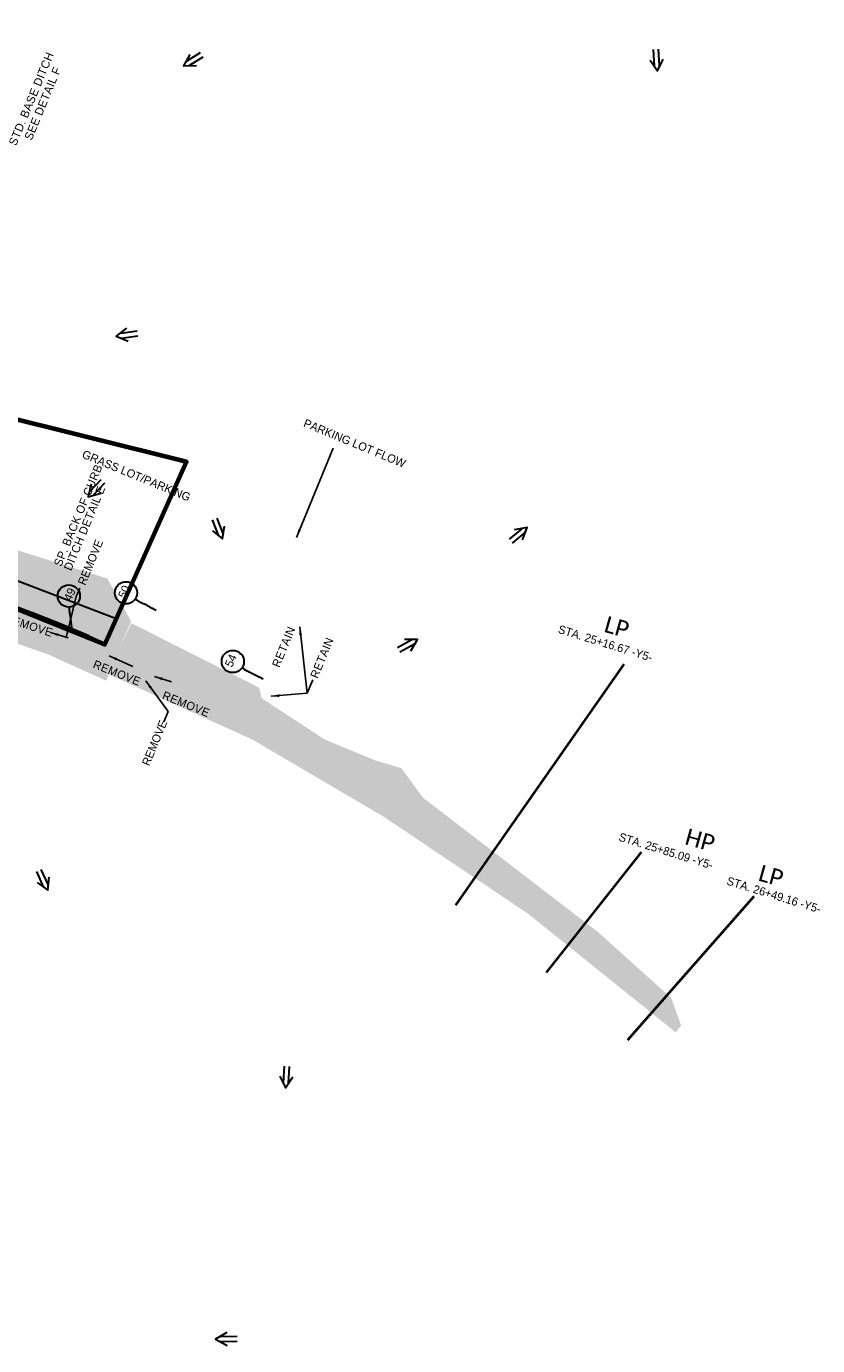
# Model space of a CAD drawing. Extents: x 1160061 to 2574774, y 200346 to 1150371.
# Tile 113 of 123: x 2483595 to 2484075, y 368558 to 369357. Entities that reach past the tile are written whole.
import ezdxf
from ezdxf.enums import TextEntityAlignment as Align

# ---------------------------------------------------------------- set-up
doc = ezdxf.new("R2010")
doc.units = 0
doc.header["$MEASUREMENT"] = 0
for name, color, linetype, lineweight in [('Exist Plan Preparation Drainage Arrows Symbol CELL', 5, 'Continuous', 30), ('Exist Plan Preparation Drainage Notes Label', 31, 'Continuous', 30), ('Exist Plan Preparation Watershed Blue', 5, 'Continuous', 30), ('Prop Drainage Structure Junction Box Convert From Drop Inlet Label', 9, 'Continuous', 30), ('Prop Drainage Structure Pipe Removal Label', 9, 'Continuous', 30), ('Prop Earthen Structure Ditch Flow Line', 6, 'Rdy Ditch Special Prp', 30), ('Prop Vertical Profile Ditch Grade Median Label', 5, 'Continuous', 40)]:
    doc.layers.add(name, color=color, linetype=linetype, lineweight=lineweight)
doc.layers.add('Scratch_Level_6', color=30, linetype='Continuous', lineweight=0, plot=False)
doc.styles.add('Style-Calibri', font='CALIBRI.TTF')
doc.styles.add('Style-GEOMETRICFUTURA_211_M_L', font='GEOMETRICFUTURA_211_M_L.shx')
doc.linetypes.add('Rdy Ditch Special Prp', pattern='A,0.55,-0.2,[22,dgnlstyle-RdylsE.shx,S=0.001111,R=0,X=0,Y=0],-0.2,0.55', length=1.5)
doc.dimstyles.new('erosion_control', dxfattribs={"dimtxt": 4.99999, "dimasz": 9.99998, "dimexe": 2.499995, "dimexo": 2.499995, "dimgap": 2.499995, "dimtad": 0, "dimtih": 1, "dimtoh": 1, "dimzin": 3, "dimdsep": 46, "dimtxsty": 'Style-GEOMETRICFUTURA_211_M_L', "dimcen": 0.09, "dimaunit": 1, "dimadec": 4, "dimazin": 3, "dimtfac": 1, "dimtofl": 0, "dimtmove": 0, "dimatfit": 1, "dimfxl": 1, "dimtzin": 3, "dimlwd": 106, "dimarcsym": 0})

# ---------------------------------------------------------------- blocks, each defined once
blk = doc.blocks.new('*U90')
at = {"layer": 'Exist Plan Preparation Drainage Notes Label'}
blk.add_circle((-2.02, 0), 1.99, dxfattribs=at)
blk.add_open_spline([(-0.14, -0.66), (0.52, -0.97), (1.25, -1), (1.95, -1.17), (2.64, -1.34), (3.31, -1.55), (4.01, -1.67)], degree=3, knots=[0, 0, 0, 0, 0.5025, 0.5025, 0.5025, 1, 1, 1, 1], dxfattribs=at)
blk.add_solid([(4.01, -1.67), (3.19, -1.21), (3.12, -1.72), (3.52, -1.56)], dxfattribs=at)
blk = doc.blocks.new('*U375')
at = {"layer": 'Exist Plan Preparation Drainage Notes Label'}
blk.add_circle((-2.02, 0), 1.99, dxfattribs=at)
blk.add_open_spline([(-0.14, -0.66), (0.5, -0.96), (1.25, -1), (1.95, -1.17), (2.64, -1.34), (3.31, -1.55), (4.01, -1.67)], degree=3, knots=[0, 0, 0, 0, 0.5025, 0.5025, 0.5025, 1, 1, 1, 1], dxfattribs=at)
blk.add_solid([(4.01, -1.67), (3.19, -1.21), (3.12, -1.72), (3.52, -1.56)], dxfattribs=at)
blk = doc.blocks.new('EXIST PLAN PREPARATION DRAINAGE ARROWS SYMBOL_164')
at = {"layer": 'Exist Plan Preparation Drainage Arrows Symbol CELL'}
for p, q in [((-3.867991, 1.499997), (6.131989, 1.499997)), ((-3.867991, -1.499997), (6.131989, -1.499997))]:
    blk.add_line(p, q, dxfattribs=at)
at = {"layer": 'Exist Plan Preparation Drainage Arrows Symbol CELL', "flags": 128}
blk.add_lwpolyline([(0, 3.965233), (-6.867985, 0), (0, -3.965233)], dxfattribs=at)
blk = doc.blocks.new('EXIST PLAN PREPARATION DRAINAGE ARROWS SYMBOL_196')
at = {"layer": 'Exist Plan Preparation Drainage Arrows Symbol CELL'}
for p, q in [((-3.867991, 1.499997), (6.131989, 1.499997)), ((-3.867991, -1.499997), (6.131989, -1.499997))]:
    blk.add_line(p, q, dxfattribs=at)
at = {"layer": 'Exist Plan Preparation Drainage Arrows Symbol CELL', "flags": 128}
blk.add_lwpolyline([(0, 3.965233), (-6.867985, 0), (0, -3.965233)], dxfattribs=at)
blk = doc.blocks.new('EXIST PLAN PREPARATION DRAINAGE ARROWS SYMBOL_197')
at = {"layer": 'Exist Plan Preparation Drainage Arrows Symbol CELL'}
for p, q in [((-3.867991, 1.499997), (6.131989, 1.499997)), ((-3.867991, -1.499997), (6.131989, -1.499997))]:
    blk.add_line(p, q, dxfattribs=at)
at = {"layer": 'Exist Plan Preparation Drainage Arrows Symbol CELL', "flags": 128}
blk.add_lwpolyline([(0, 3.965233), (-6.867985, 0), (0, -3.965233)], dxfattribs=at)
blk = doc.blocks.new('EXIST PLAN PREPARATION DRAINAGE ARROWS SYMBOL_198')
at = {"layer": 'Exist Plan Preparation Drainage Arrows Symbol CELL'}
for p, q in [((-3.867991, 1.499997), (6.131989, 1.499997)), ((-3.867991, -1.499997), (6.131989, -1.499997))]:
    blk.add_line(p, q, dxfattribs=at)
at = {"layer": 'Exist Plan Preparation Drainage Arrows Symbol CELL', "flags": 128}
blk.add_lwpolyline([(0, 3.965233), (-6.867985, 0), (0, -3.965233)], dxfattribs=at)
blk = doc.blocks.new('EXIST PLAN PREPARATION DRAINAGE ARROWS SYMBOL_199')
at = {"layer": 'Exist Plan Preparation Drainage Arrows Symbol CELL'}
for p, q in [((-3.867991, 1.499997), (6.131989, 1.499997)), ((-3.867991, -1.499997), (6.131989, -1.499997))]:
    blk.add_line(p, q, dxfattribs=at)
at = {"layer": 'Exist Plan Preparation Drainage Arrows Symbol CELL', "flags": 128}
blk.add_lwpolyline([(0, 3.965233), (-6.867985, 0), (0, -3.965233)], dxfattribs=at)
blk = doc.blocks.new('EXIST PLAN PREPARATION DRAINAGE ARROWS SYMBOL_200')
at = {"layer": 'Exist Plan Preparation Drainage Arrows Symbol CELL'}
for p, q in [((-3.867991, 1.499997), (6.131989, 1.499997)), ((-3.867991, -1.499997), (6.131989, -1.499997))]:
    blk.add_line(p, q, dxfattribs=at)
at = {"layer": 'Exist Plan Preparation Drainage Arrows Symbol CELL', "flags": 128}
blk.add_lwpolyline([(0, 3.965233), (-6.867985, 0), (0, -3.965233)], dxfattribs=at)
blk = doc.blocks.new('EXIST PLAN PREPARATION DRAINAGE ARROWS SYMBOL_243')
at = {"layer": 'Exist Plan Preparation Drainage Arrows Symbol CELL'}
for p, q in [((-3.867991, 1.499997), (6.131989, 1.499997)), ((-3.867991, -1.499997), (6.131989, -1.499997))]:
    blk.add_line(p, q, dxfattribs=at)
at = {"layer": 'Exist Plan Preparation Drainage Arrows Symbol CELL', "flags": 128}
blk.add_lwpolyline([(0, 3.965233), (-6.867985, 0), (0, -3.965233)], dxfattribs=at)
blk = doc.blocks.new('EXIST PLAN PREPARATION DRAINAGE ARROWS SYMBOL_244')
at = {"layer": 'Exist Plan Preparation Drainage Arrows Symbol CELL'}
for p, q in [((-3.867991, 1.499997), (6.131989, 1.499997)), ((-3.867991, -1.499997), (6.131989, -1.499997))]:
    blk.add_line(p, q, dxfattribs=at)
at = {"layer": 'Exist Plan Preparation Drainage Arrows Symbol CELL', "flags": 128}
blk.add_lwpolyline([(0, 3.965233), (-6.867985, 0), (0, -3.965233)], dxfattribs=at)
blk = doc.blocks.new('EXIST PLAN PREPARATION DRAINAGE ARROWS SYMBOL_245')
at = {"layer": 'Exist Plan Preparation Drainage Arrows Symbol CELL'}
for p, q in [((-3.867991, 1.499997), (6.131989, 1.499997)), ((-3.867991, -1.499997), (6.131989, -1.499997))]:
    blk.add_line(p, q, dxfattribs=at)
at = {"layer": 'Exist Plan Preparation Drainage Arrows Symbol CELL', "flags": 128}
blk.add_lwpolyline([(0, 3.965233), (-6.867985, 0), (0, -3.965233)], dxfattribs=at)
blk = doc.blocks.new('EXIST PLAN PREPARATION DRAINAGE ARROWS SYMBOL_246')
at = {"layer": 'Exist Plan Preparation Drainage Arrows Symbol CELL'}
for p, q in [((-3.867991, 1.499997), (6.131989, 1.499997)), ((-3.867991, -1.499997), (6.131989, -1.499997))]:
    blk.add_line(p, q, dxfattribs=at)
at = {"layer": 'Exist Plan Preparation Drainage Arrows Symbol CELL', "flags": 128}
blk.add_lwpolyline([(0, 3.965233), (-6.867985, 0), (0, -3.965233)], dxfattribs=at)
blk = doc.blocks.new('*U839')
at = {"layer": 'Exist Plan Preparation Drainage Notes Label'}
blk.add_circle((-2.02, 0), 1.99, dxfattribs=at)
blk.add_open_spline([(-0.14, -0.66), (0.52, -0.97), (1.25, -1), (1.95, -1.17), (2.64, -1.34), (3.31, -1.55), (4.01, -1.67)], degree=3, knots=[0, 0, 0, 0, 0.5025, 0.5025, 0.5025, 1, 1, 1, 1], dxfattribs=at)
blk.add_solid([(4.01, -1.67), (3.19, -1.21), (3.12, -1.72), (3.52, -1.56)], dxfattribs=at)

msp = doc.modelspace()

# ---------------------------------------------------------------- hatches: boundary and pattern name
at = {"layer": 'Scratch_Level_6'}
for points in [[(2483643.69, 368960.94), (2483608.79, 368976.78), (2483546.81, 368998.68), (2483456.37, 369030.63), (2483435.1, 369037.59), (2483430.6, 369060.92), (2483416.91, 369083.65), (2483415.13, 369104.47), (2483431.42, 369146.07), (2483459.18, 369207.74), (2483507.22, 369331.01), (2483533.48, 369420.19), (2483543.32, 369458.7), (2483557.39, 369642.26), (2483560.61, 369684.33), (2483595.35, 369649.31), (2483595.29, 369589.28), (2483572.45, 369371.96), (2483569.75, 369151.67), (2483554.17, 369051.21), (2483567.61, 369046.99), (2483644.45, 369022.89), (2483658.83, 368996.96)], [(2483988.81, 368747.92), (2483973.89, 368759.9), (2483899.27, 368819.84), (2483812.11, 368878.4), (2483732.3, 368925.31), (2483644.77, 368965.04), (2483658.98, 368995.84), (2483736.48, 368956.69), (2483737.98, 368950.32), (2483775.92, 368925.48), (2483807.19, 368912.52), (2483822.58, 368908.02), (2483835.78, 368890.02), (2483855.3, 368875.04), (2483942.11, 368808.39), (2483986.05, 368768.81), (2483992.16, 368752.1)]]:
    msp.add_hatch(color=256, dxfattribs=at).paths.add_polyline_path(points)

# ---------------------------------------------------------------- linework, layer by layer
at = {"layer": 'Exist Plan Preparation Watershed Blue', "color": 5, "linetype": 'Continuous', "lineweight": 70, "flags": 128}
msp.add_lwpolyline([(2483642.93, 368982.95), (2483692.38, 369093.51), (2483574.67, 369122.95), (2483549.88, 369019.49), (2483555.94, 369017.2), (2483567.24, 369013.16), (2483581.48, 369007.93), (2483597.97, 369001.64), (2483614.37, 368995.16), (2483632.75, 368987.58), (2483642.93, 368982.95)], close=True, dxfattribs=at)
msp.add_lwpolyline([(2483550.07, 369020.17), (2483642.93, 368982.95), (2483692.38, 369093.51), (2483574.67, 369122.95)], dxfattribs=at)
at = {"layer": 'Prop Earthen Structure Ditch Flow Line', "ltscale": 50}
msp.add_line((2483649.78, 368998.51), (2483556.54, 369034.02), dxfattribs=at)
at = {"layer": 'Prop Vertical Profile Ditch Grade Median Label'}
for p, q in [((2483957.34, 368971.07), (2483855.42, 368825)), ((2483967.84, 368857.17), (2483910.36, 368784.24)), ((2484036.22, 368830.27), (2483959.58, 368743.23))]:
    msp.add_line(p, q, dxfattribs=at)

# ---------------------------------------------------------------- block references
at = {"layer": 'Exist Plan Preparation Drainage Arrows Symbol CELL'}
for name, p, rotation in [('EXIST PLAN PREPARATION DRAINAGE ARROWS SYMBOL_196', (2483977.28, 369337.31), 94.163873), ('EXIST PLAN PREPARATION DRAINAGE ARROWS SYMBOL_197', (2483696.48, 369337.04), 31.282586), ('EXIST PLAN PREPARATION DRAINAGE ARROWS SYMBOL_200', (2483656.58, 369170.61), 7.931025), ('EXIST PLAN PREPARATION DRAINAGE ARROWS SYMBOL_245', (2483637.53, 369077.35), 46.67547), ('EXIST PLAN PREPARATION DRAINAGE ARROWS SYMBOL_246', (2483711.8, 369053.24), 111.219652), ('EXIST PLAN PREPARATION DRAINAGE ARROWS SYMBOL_244', (2483893.53, 369049.42), 219.525761), ('EXIST PLAN PREPARATION DRAINAGE ARROWS SYMBOL_243', (2483826.34, 368982.56), 208.829743), ('EXIST PLAN PREPARATION DRAINAGE ARROWS SYMBOL_198', (2483605.56, 368840.31), 114.201549), ('EXIST PLAN PREPARATION DRAINAGE ARROWS SYMBOL_199', (2483752.88, 368721.16), 86.543295), ('EXIST PLAN PREPARATION DRAINAGE ARROWS SYMBOL_164', (2483716.88, 368562.17), 0.878378)]:
    msp.add_blockref(name, p, dxfattribs=dict(at, rotation=rotation))
at = {"layer": 'Exist Plan Preparation Drainage Notes Label', "xscale": 3.375, "yscale": 3.375, "zscale": 3.375}
for name, p, rotation in [('*U375', (2483623.49, 369005.96), 290.779207), ('*U90', (2483662.32, 369012.51), 345.527801), ('*U839', (2483727.05, 368970.89), 345.527801)]:
    msp.add_blockref(name, p, dxfattribs=dict(at, rotation=rotation))

# ---------------------------------------------------------------- texts
at = {"layer": 'Exist Plan Preparation Drainage Notes Label', "style": 'Style-GEOMETRICFUTURA_211_M_L'}
for s, p in [('PARKING LOT FLOW', (2483764.7, 369119.76)), ('GRASS LOT/PARKING', (2483630.53, 369100.91))]:
    msp.add_text(s, height=5, rotation=337.56306, dxfattribs=at).set_placement(p, align=Align.TOP_LEFT)
for s, p in [('49', (2483621.61, 369013.26)), ('50', (2483654.54, 369014.86)), ('54', (2483719.23, 368973.15))]:
    msp.add_text(s, height=5.062, rotation=65.86306, dxfattribs=at).set_placement(p, align=Align.MIDDLE_CENTER)
at = {"layer": 'Prop Drainage Structure Junction Box Convert From Drop Inlet Label', "style": 'Style-GEOMETRICFUTURA_211_M_L'}
msp.add_text('REMOVE', height=5, rotation=67.56306, dxfattribs=at).set_placement((2483673.01, 368923.29), align=Align.MIDDLE_CENTER)
at = {"layer": 'Prop Drainage Structure Pipe Removal Label', "char_height": 5, "line_spacing_factor": 0.6, "style": 'Style-GEOMETRICFUTURA_211_M_L'}
for s, insert, attachment_point, rotation in [('REMOVE', (2483628.68, 369019.32), 4, 67.55948), ('\\T1.044;REMOVE', (2483581.69, 368996.84), 7, 341.77606), ('\\T1.060;RETAIN', (2483744.02, 368970.48), 1, 67.56308), ('\\T1.060;RETAIN', (2483767.19, 368963.84), 1, 67.56308), ('\\T1.044;REMOVE', (2483635.25, 368968.92), 7, 338.22825), ('\\T1.044;REMOVE', (2483677.19, 368950.13), 7, 337.77325)]:
    msp.add_mtext(s, dxfattribs=dict(at, insert=insert, attachment_point=attachment_point, rotation=rotation))
at = {"layer": 'Prop Earthen Structure Ditch Flow Line', "linetype": 'Rdy Ditch Special Prp', "insert": (2483601.83, 369312.18), "char_height": 5, "attachment_point": 5, "rotation": 67.56308, "line_spacing_factor": 0.900001, "style": 'Style-GEOMETRICFUTURA_211_M_L'}
msp.add_mtext('\\T1.057;STD. BASE DITCH\\PSEE DETAIL F\\P', dxfattribs=at)
at = {"layer": 'Prop Earthen Structure Ditch Flow Line', "insert": (2483622.55, 369027.18), "char_height": 5, "attachment_point": 7, "rotation": 67.56308, "line_spacing_factor": 0.786545, "style": 'Style-GEOMETRICFUTURA_211_M_L'}
msp.add_mtext('\\T1.053;SP. BACK OF CURB\\PDITCH DETAIL E\\P', dxfattribs=at)
at = {"layer": 'Prop Vertical Profile Ditch Grade Median Label', "style": 'Style-Calibri'}
for s, p in [('LP', (2483951.8, 368988.75)), ('HP', (2484002.26, 368859.64)), ('LP', (2484045.28, 368838.04))]:
    msp.add_text(s, height=10, rotation=344.32138, dxfattribs=at).set_placement(p, align=Align.CENTER)
at = {"layer": 'Prop Vertical Profile Ditch Grade Median Label', "style": 'Style-GEOMETRICFUTURA_211_M_L'}
for s, p in [('STA. 25+16.67 -Y5-', (2483918.62, 368994.83)), ('STA. 25+85.09 -Y5-', (2483955.38, 368868.97)), ('STA. 26+49.16 -Y5-', (2484020.77, 368842.35))]:
    msp.add_text(s, height=5, rotation=342.75871, dxfattribs=at).set_placement(p, align=Align.TOP_LEFT)

# ---------------------------------------------------------------- leaders
at = {"layer": 'Exist Plan Preparation Drainage Notes Label'}
for points in [[(2483758.95, 369047.67), (2483781.34, 369101.9)], [(2483609.97, 368990.11), (2483620.67, 368986.98)], [(2483645.5, 368976.08), (2483659.86, 368969.49)], [(2483672.96, 368963.55), (2483683.33, 368960.25)]]:
    msp.add_leader(points, dimstyle='erosion_control', override={"dimtxt": 5, "dimasz": 5, "dimgap": 0, "dimlwd": -2}, dxfattribs=at)
at = {"layer": 'Prop Drainage Structure Pipe Removal Label'}
for points in [[(2483619.68, 368987.96), (2483625.55, 369012.03), (2483627.72, 369017.01)], [(2483760.99, 368993.56), (2483765.55, 368953.33)], [(2483667.69, 368960.86), (2483681.2, 368942.24), (2483678.61, 368935.97)], [(2483743.63, 368951.52), (2483765.55, 368953.33), (2483768.98, 368961.59)]]:
    msp.add_leader(points, dimstyle='erosion_control', override={"dimtxt": 5, "dimasz": 5, "dimgap": 0, "dimlwd": -2}, dxfattribs=at)

doc.saveas('drawing.dxf')
